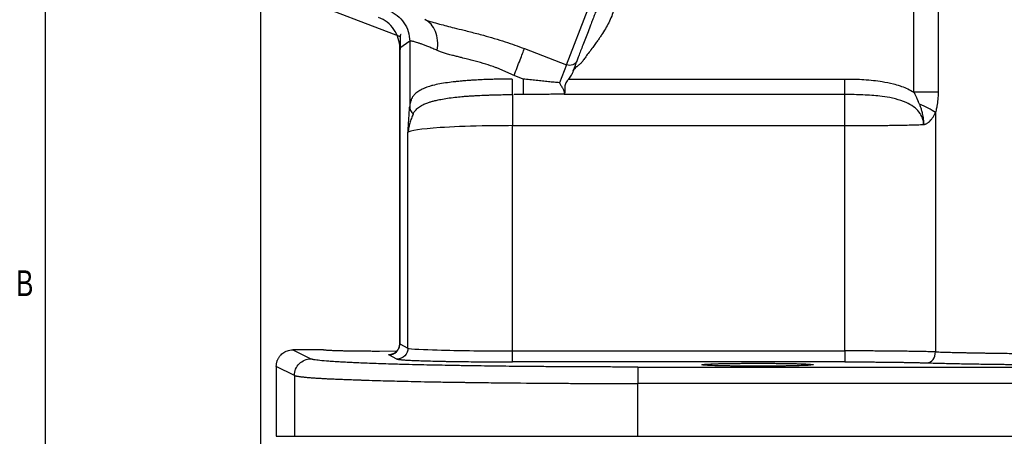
# Model space of a CAD drawing. Header units: inches. Extents: x 0.3 to 34.1, y 0.2 to 21.7.
# Tile 2 of 25: x 0.4 to 5.2, y 4.9 to 6.9. Entities that reach past the tile are written whole.
import ezdxf

# ---------------------------------------------------------------- set-up
doc = ezdxf.new("R2010")
doc.units = ezdxf.units.IN
doc.header["$MEASUREMENT"] = 0
doc.layers.add('SLD-0', color=7, linetype='Continuous', lineweight=25)
doc.styles.add('SLDTEXTSTYLE0', font='TXT', dxfattribs={"width": 0.75})
doc.dimstyles.new('SLDDIMSTYLE0', dxfattribs={"dimtxt": 0.125, "dimasz": 0.13, "dimexe": 0, "dimexo": 0.0625, "dimgap": 0.03125, "dimtad": 0, "dimtih": 1, "dimtoh": 1, "dimlfac": 0.75, "dimrnd": 1e-09, "dimzin": 12, "dimdsep": 46, "dimtxsty": 'SLDTEXTSTYLE0', "dimsah": 1, "dimcen": 0.09, "dimadec": 0, "dimazin": 3, "dimtfac": 1, "dimtofl": 0, "dimtmove": 0, "dimatfit": 3, "dimfxl": 1, "dimfrac": 2, "dimtolj": 1, "dimtzin": 12, "dimarcsym": 0})

# ---------------------------------------------------------------- blocks, each defined once
blk = doc.blocks.new('_D_4')
at = {"layer": 'SLD-0'}
for p, q in [((5.8102, 5.4298), (5.8102, 2.3755)), ((1.6435, 4.8705), (1.6435, 2.3755)), ((3.4905, 2.6805), (3.4524, 2.6805)), ((3.4524, 2.6805), (3.4524, 2.4821)), ((3.9061, 2.6805), (3.9442, 2.6805)), ((3.9442, 2.6805), (3.9442, 2.4821)), ((1.6435, 2.5005), (3.3429, 2.5005)), ((3.4524, 2.4821), (3.4905, 2.4821)), ((3.9442, 2.4821), (3.9061, 2.4821)), ((5.8102, 2.5005), (4.0538, 2.5005))]:
    blk.add_line(p, q, dxfattribs=at)
for points in [[(1.6435, 2.5005), (1.7735, 2.4805), (1.7735, 2.5205)], [(5.8102, 2.5005), (5.6802, 2.5205), (5.6802, 2.4805)]]:
    blk.add_solid(points, dxfattribs=at)
at = {"layer": 'SLD-0', "char_height": 0.125, "attachment_point": 1, "style": 'SLDTEXTSTYLE0'}
for s, insert in [('79.38', (3.4905, 2.6432)), ('3.13', (3.5367, 2.4562))]:
    blk.add_mtext(s, dxfattribs=dict(at, insert=insert))
blk = doc.blocks.new('_D_5')
at = {"layer": 'SLD-0'}
for p, q in [((1.5668, 7.106), (1.5668, 1.8036)), ((5.8102, 5.4298), (5.8102, 1.8036)), ((3.4905, 2.1086), (3.4524, 2.1086)), ((3.4524, 2.1086), (3.4524, 1.9102)), ((3.9061, 2.1086), (3.9442, 2.1086)), ((3.9442, 2.1086), (3.9442, 1.9102)), ((1.5668, 1.9286), (3.3429, 1.9286)), ((3.4524, 1.9102), (3.4905, 1.9102)), ((3.9442, 1.9102), (3.9061, 1.9102)), ((5.8102, 1.9286), (4.0538, 1.9286))]:
    blk.add_line(p, q, dxfattribs=at)
for points in [[(1.5668, 1.9286), (1.6968, 1.9086), (1.6968, 1.9486)], [(5.8102, 1.9286), (5.6802, 1.9486), (5.6802, 1.9086)]]:
    blk.add_solid(points, dxfattribs=at)
at = {"layer": 'SLD-0', "char_height": 0.125, "attachment_point": 1, "style": 'SLDTEXTSTYLE0'}
for s, insert in [('80.84', (3.4905, 2.0713)), ('3.18', (3.5367, 1.8843))]:
    blk.add_mtext(s, dxfattribs=dict(at, insert=insert))

msp = doc.modelspace()

# ---------------------------------------------------------------- linework, layer by layer
at = {"color": 8, "linetype": 'Continuous', "lineweight": 25}
for p, q in [((4.8517, 7.2908), (4.8517, 6.59)), ((4.7342, 6.59), (4.7342, 7.2417)), ((2.2422, 5.3686), (2.2433, 5.3694)), ((2.243, 5.3693), (2.2422, 5.3686))]:
    msp.add_line(p, q, dxfattribs=at)
at = {"color": 7, "linetype": 'Continuous', "lineweight": 25}
for p, q in [((1.7603, 7.0462), (2.2444, 6.8604)), ((3.0502, 6.7231), (3.1546, 6.995)), ((2.2902, 6.837), (2.2422, 6.804)), ((2.2902, 6.837), (2.2902, 6.5215)), ((2.2415, 6.8043), (2.2415, 5.3633)), ((2.2422, 6.804), (2.2422, 5.3686)), ((2.8462, 6.8014), (3.0502, 6.7231)), ((3.0502, 6.7231), (3.0167, 6.6358)), ((2.8401, 6.654), (2.7961, 6.6709)), ((3.0607, 6.654), (4.4001, 6.654)), ((2.8401, 6.5786), (2.7961, 6.5786)), ((4.4001, 6.5786), (3.0385, 6.5786)), ((4.8388, 6.4912), (4.8388, 5.3302)), ((2.7878, 6.4277), (4.4001, 6.4277)), ((2.7878, 5.3349), (2.7878, 6.4277)), ((4.4001, 5.3349), (4.4001, 6.4277)), ((2.2818, 5.3488), (2.2818, 6.3946)), ((2.2422, 5.3686), (2.2818, 5.3488)), ((1.8722, 5.3398), (1.7235, 5.3398)), ((1.7235, 5.3398), (1.8111, 5.296)), ((1.8722, 5.34), (1.8722, 5.3398)), ((2.2281, 5.3332), (2.1435, 5.3327)), ((2.2285, 5.2954), (2.1889, 5.3152)), ((2.7878, 5.3349), (4.4001, 5.3349)), ((1.7312, 5.2161), (1.6435, 5.2599)), ((1.6435, 5.2599), (1.6435, 4.9205)), ((4.4001, 5.2816), (2.7878, 5.2816)), ((3.3956, 5.2567), (8.2247, 5.2567)), ((1.7312, 5.2161), (1.7312, 4.9205)), ((3.3956, 4.9205), (3.3956, 5.1767)), ((8.2247, 5.1767), (3.3956, 5.1767)), ((1.6435, 4.9205), (1.7312, 4.9205)), ((3.3956, 4.9205), (8.2247, 4.9205)), ((3.7055, 4.9205), (3.7055, 4.9204)), ((4.2482, 4.9204), (4.2482, 4.9205))]:
    msp.add_line(p, q, dxfattribs=at)
msp.add_circle((7.4768, 10.5533), 3.9418, dxfattribs=at)
at = {"color": 8, "linetype": 'Continuous', "lineweight": 25}
msp.add_open_spline([(4.8893, 7.364), (4.8902, 7.3632), (4.905, 7.3493), (4.9353, 7.3217), (4.9794, 7.2823), (5.0261, 7.2417), (5.0786, 7.1974), (5.1317, 7.1543), (5.1951, 7.1045), (5.2628, 7.0536), (5.3425, 6.9965), (5.4223, 6.9424), (5.5036, 6.8899), (5.5595, 6.8563), (5.5867, 6.84)], degree=3, knots=[0, 0, 0, 0, 0.004767, 0.081467, 0.156787, 0.227409, 0.307832, 0.402269, 0.466373, 0.583906, 0.68743, 0.790253, 0.898212, 1, 1, 1, 1], dxfattribs=at)
at = {"color": 7, "linetype": 'Continuous', "lineweight": 25}
for points, knots in [([(3.3048, 7.1258), (3.304, 7.1175), (3.3023, 7.1017), (3.2995, 7.0793), (3.2955, 7.0535), (3.2898, 7.0244), (3.281, 6.9911), (3.2697, 6.9588), (3.2556, 6.9276), (3.2391, 6.8972), (3.2268, 6.8779), (3.2204, 6.8679)], [0, 0, 0, 0, 0.091007, 0.173108, 0.246346, 0.376115, 0.497169, 0.622588, 0.749976, 0.870109, 1, 1, 1, 1]), ([(2.1877, 6.9861), (2.2026, 6.9804), (2.2167, 6.9723), (2.2418, 6.9525), (2.2529, 6.9406), (2.2711, 6.9142), (2.2782, 6.8996), (2.2877, 6.869), (2.2901, 6.853), (2.2902, 6.837)], [0, 0, 0, 0, 0.25, 0.25, 0.5, 0.5, 0.75, 0.75, 1, 1, 1, 1]), ([(3.1919, 6.9806), (3.1904, 6.9767), (3.1873, 6.9687), (3.1828, 6.9568), (3.1782, 6.945), (3.1737, 6.9333), (3.1692, 6.9216), (3.1617, 6.9019), (3.1512, 6.8747), (3.1385, 6.8415), (3.1267, 6.8108), (3.118, 6.788), (3.1117, 6.7717), (3.1075, 6.7606), (3.1035, 6.7504), (3.1012, 6.7444), (3.1001, 6.7414)], [0, 0, 0, 0, 0.041063, 0.081971, 0.122801, 0.16363, 0.204537, 0.245599, 0.372719, 0.500011, 0.62713, 0.754423, 0.815884, 0.877125, 0.938409, 1, 1, 1, 1]), ([(2.2422, 6.804), (2.2422, 6.82), (2.2397, 6.836), (2.2302, 6.8666), (2.2231, 6.8812), (2.2049, 6.9076), (2.1938, 6.9195), (2.1687, 6.9394), (2.1546, 6.9474), (2.1397, 6.9532)], [0, 0, 0, 0, 0.25, 0.25, 0.5, 0.5, 0.75, 0.75, 1, 1, 1, 1]), ([(2.3638, 6.942), (2.3857, 6.9345), (2.4094, 6.9275), (2.4573, 6.9146), (2.481, 6.9086), (2.5214, 6.8986), (2.5373, 6.8947), (2.5637, 6.8881), (2.574, 6.8855), (2.6051, 6.8776), (2.6262, 6.8721), (2.6823, 6.8567), (2.7178, 6.8461), (2.7845, 6.8242), (2.8156, 6.8131), (2.8462, 6.8014)], [0, 0, 0, 0, 0.189996, 0.189996, 0.361259, 0.361259, 0.468299, 0.468299, 0.535199, 0.535199, 0.668998, 0.668998, 0.883078, 0.883078, 1.070397, 1.070397, 1.070397, 1.070397]), ([(2.2489, 6.8707), (2.2477, 6.8703), (2.2432, 6.8689), (2.243, 6.8566), (2.2451, 6.833), (2.2443, 6.809), (2.244, 6.7974)], [0, 0, 0, 0, 0.109885, 0.431843, 0.724418, 1, 1, 1, 1]), ([(2.4241, 6.7928), (2.4204, 6.7943), (2.4131, 6.7974), (2.4027, 6.8018), (2.3926, 6.8059), (2.3831, 6.8098), (2.374, 6.8134), (2.3654, 6.8167), (2.3572, 6.8199), (2.3495, 6.8227), (2.3423, 6.8253), (2.3355, 6.8277), (2.3274, 6.8305), (2.3184, 6.8333), (2.3094, 6.8358), (2.302, 6.8374), (2.2963, 6.8382), (2.2922, 6.8381), (2.2908, 6.8374), (2.2902, 6.837)], [0, 0, 0, 0, 0.047761, 0.095129, 0.142112, 0.188719, 0.234958, 0.280838, 0.326367, 0.371556, 0.416413, 0.460947, 0.505169, 0.58832, 0.671106, 0.753597, 0.835862, 0.917973, 1, 1, 1, 1]), ([(3.2204, 6.8679), (3.2173, 6.8633), (3.2107, 6.8535), (3.2, 6.8383), (3.1923, 6.8278), (3.1883, 6.8222)], [0, 0, 0, 0, 0.299431, 0.632733, 1, 1, 1, 1]), ([(2.7961, 6.6709), (2.7914, 6.6733), (2.7818, 6.678), (2.7673, 6.6848), (2.7528, 6.6913), (2.7383, 6.6976), (2.7237, 6.7035), (2.7092, 6.7091), (2.6834, 6.7185), (2.6449, 6.731), (2.6035, 6.7423), (2.5685, 6.7511), (2.5441, 6.757), (2.5216, 6.7626), (2.501, 6.7678), (2.4798, 6.7734), (2.4589, 6.7798), (2.4404, 6.7861), (2.4294, 6.7906), (2.4241, 6.7928)], [0, 0, 0, 0, 0.036763, 0.07338, 0.109862, 0.146224, 0.182477, 0.218635, 0.254711, 0.373765, 0.504509, 0.566739, 0.646013, 0.698987, 0.751947, 0.820923, 0.885244, 0.944928, 1, 1, 1, 1]), ([(2.7961, 6.6709), (2.8063, 6.6973), (2.8164, 6.7238), (2.834, 6.7694), (2.8413, 6.7885), (2.8462, 6.8014)], [0, 0, 0, 0, 0.5, 0.5, 1, 1, 1, 1]), ([(3.1549, 6.7773), (3.15, 6.7707), (3.1412, 6.7587), (3.1327, 6.7466), (3.1289, 6.7411)], [0, 0, 0, 0, 0.55538, 1, 1, 1, 1]), ([(3.1883, 6.8222), (3.1834, 6.8156), (3.1723, 6.8006), (3.1611, 6.7857), (3.1549, 6.7773)], [0, 0, 0, 0, 0.443188, 1, 1, 1, 1]), ([(3.1001, 6.7414), (3.0968, 6.7328), (3.0895, 6.7259), (3.0711, 6.7191), (3.06, 6.7193), (3.0502, 6.7231)], [0, 0, 0, 0, 0.5, 0.5, 1, 1, 1, 1]), ([(3.1215, 6.7322), (3.12, 6.7308), (3.1168, 6.7277), (3.1111, 6.723), (3.1058, 6.7189), (3.1013, 6.7152), (3.0968, 6.7113), (3.0915, 6.706), (3.0861, 6.699), (3.0836, 6.6939), (3.0824, 6.6915)], [0, 0, 0, 0, 0.105327, 0.232944, 0.389036, 0.462123, 0.537175, 0.703671, 0.856888, 1, 1, 1, 1]), ([(3.1289, 6.7411), (3.1278, 6.7396), (3.1255, 6.7365), (3.1228, 6.7336), (3.1215, 6.7322)], [0, 0, 0, 0, 0.485387, 1, 1, 1, 1]), ([(3.0824, 6.6915), (3.0817, 6.6898), (3.0803, 6.6865), (3.0773, 6.6799), (3.073, 6.6721), (3.0672, 6.6629), (3.0629, 6.657), (3.0607, 6.654)], [0, 0, 0, 0, 0.124352, 0.249483, 0.499627, 0.740741, 1, 1, 1, 1]), ([(2.7862, 6.654), (2.7809, 6.654), (2.7704, 6.6539), (2.7546, 6.6537), (2.739, 6.6535), (2.7235, 6.6532), (2.7081, 6.6528), (2.6929, 6.6524), (2.678, 6.652), (2.6634, 6.6515), (2.649, 6.6509), (2.6351, 6.6503), (2.6215, 6.6496), (2.6083, 6.6489), (2.5923, 6.6479), (2.5733, 6.6466), (2.553, 6.6451), (2.5365, 6.6435), (2.5243, 6.6423), (2.5163, 6.6415), (2.4995, 6.6397), (2.4722, 6.6362), (2.4357, 6.6304), (2.4067, 6.6242), (2.3865, 6.6187), (2.3751, 6.615), (2.3676, 6.6119), (2.3599, 6.6087), (2.3469, 6.6026), (2.3288, 6.5923), (2.3151, 6.5812), (2.3077, 6.5722), (2.3044, 6.5673), (2.3017, 6.5623), (2.2989, 6.5568), (2.2961, 6.55), (2.2934, 6.5414), (2.2913, 6.5316), (2.2905, 6.5248), (2.2902, 6.5215)], [0, 0, 0, 0, 0.0203, 0.040571, 0.060779, 0.080892, 0.100876, 0.120694, 0.140309, 0.159685, 0.178782, 0.197563, 0.215989, 0.234023, 0.251625, 0.282562, 0.314808, 0.340169, 0.358836, 0.371288, 0.377795, 0.438591, 0.503555, 0.566504, 0.601377, 0.629634, 0.645757, 0.661056, 0.692416, 0.754782, 0.825575, 0.84213, 0.860935, 0.881111, 0.896036, 0.917562, 0.948351, 0.974482, 1, 1, 1, 1]), ([(2.7862, 6.654), (2.7863, 6.6376), (2.7867, 6.6048), (2.7874, 6.584), (2.7878, 6.5786)], [-0.9999984, -0.9999984, -0.9999984, -0.9999984, -0.4999984, 0, 0, 0, 0]), ([(3.0167, 6.6358), (3.0079, 6.6366), (2.9899, 6.6382), (2.9622, 6.6409), (2.9334, 6.6438), (2.9034, 6.6469), (2.8721, 6.6503), (2.8509, 6.6528), (2.8401, 6.654)], [0, 0, 0, 0, 0.149701, 0.306179, 0.469441, 0.639495, 0.816346, 1, 1, 1, 1]), ([(2.8401, 6.654), (2.8401, 6.6376), (2.8401, 6.6212), (2.8401, 6.5944), (2.8401, 6.5841), (2.8401, 6.5786)], [0, 0, 0, 0, 0.5, 0.5, 1, 1, 1, 1]), ([(3.0167, 6.6358), (3.0173, 6.6345), (3.019, 6.6314), (3.0219, 6.6258), (3.0259, 6.6186), (3.03, 6.6112), (3.0337, 6.6039), (3.0368, 6.5975), (3.0389, 6.5916), (3.0401, 6.5866), (3.0395, 6.5842), (3.0393, 6.583)], [0, 0, 0, 0, 0.055763, 0.139114, 0.251612, 0.392352, 0.502622, 0.632885, 0.752017, 0.878538, 1, 1, 1, 1]), ([(3.0607, 6.654), (3.0593, 6.6522), (3.057, 6.6493), (3.0525, 6.6433), (3.0475, 6.6359), (3.043, 6.626), (3.0416, 6.6175), (3.0415, 6.6106), (3.0417, 6.6058), (3.042, 6.6014), (3.0423, 6.5962), (3.0424, 6.5901), (3.0413, 6.5863), (3.0408, 6.5844)], [0, 0, 0, 0, 0.075658, 0.125624, 0.250991, 0.375931, 0.500623, 0.561186, 0.64332, 0.696832, 0.750368, 0.881341, 1, 1, 1, 1]), ([(4.4001, 6.654), (4.4318, 6.654), (4.4636, 6.6532), (4.5239, 6.6492), (4.5523, 6.6463), (4.5983, 6.6389), (4.616, 6.6353), (4.6443, 6.628), (4.6551, 6.6249), (4.6869, 6.6141), (4.7075, 6.6053), (4.7295, 6.5928), (4.7318, 6.5914), (4.7342, 6.59)], [-0.6893704, -0.6893704, -0.6893704, -0.6893704, -0.5105501, -0.5105501, -0.3061839, -0.3061839, -0.1784551, -0.1784551, -0.1145907, -0.1145907, -0.0124076, -0.0124076, 0, 0, 0, 0]), ([(4.4001, 6.5786), (4.4001, 6.5841), (4.4001, 6.6048), (4.4001, 6.6376), (4.4001, 6.654)], [-1, -1, -1, -1, -0.5000016, -0.0000016, -0.0000016, -0.0000016, -0.0000016]), ([(4.8517, 6.59), (4.8368, 6.59), (4.8185, 6.59), (4.7782, 6.59), (4.7562, 6.59), (4.7342, 6.59)], [0, 0, 0, 0, 0.5, 0.5, 1, 1, 1, 1]), ([(4.761, 6.5321), (4.7593, 6.5364), (4.7553, 6.5467), (4.7489, 6.5614), (4.7417, 6.5764), (4.7367, 6.5854), (4.7342, 6.59)], [0, 0, 0, 0, 0.220057, 0.520526, 0.755609, 1, 1, 1, 1]), ([(4.8517, 6.59), (4.8517, 6.5779), (4.8512, 6.5659), (4.8492, 6.5432), (4.8477, 6.5325), (4.8447, 6.5155), (4.8433, 6.5091), (4.8409, 6.4989), (4.8399, 6.495), (4.8388, 6.4912)], [0, 0, 0, 0, 0.0686866, 0.0686866, 0.1306012, 0.1306012, 0.1692979, 0.1692979, 0.1934833, 0.1934833, 0.1934833, 0.1934833]), ([(2.3067, 6.4834), (2.3075, 6.485), (2.3093, 6.4887), (2.3128, 6.4946), (2.3179, 6.5016), (2.3246, 6.5088), (2.3331, 6.5161), (2.3455, 6.5247), (2.3619, 6.5331), (2.3801, 6.5402), (2.3965, 6.5452), (2.409, 6.5483), (2.4201, 6.5508), (2.4295, 6.5529), (2.447, 6.5565), (2.4735, 6.5612), (2.5076, 6.5657), (2.5373, 6.5686), (2.5613, 6.5705), (2.5791, 6.5716), (2.599, 6.5727), (2.6255, 6.5743), (2.6553, 6.5757), (2.683, 6.5767), (2.7049, 6.5774), (2.7282, 6.5779), (2.7565, 6.5784), (2.7769, 6.5785), (2.7878, 6.5786)], [0, 0, 0, 0, 0.01756, 0.040257, 0.069249, 0.105454, 0.140234, 0.180085, 0.24761, 0.297603, 0.334576, 0.373781, 0.388702, 0.409358, 0.43688, 0.499846, 0.567729, 0.625495, 0.655367, 0.688206, 0.713153, 0.75078, 0.813216, 0.849785, 0.875563, 0.911069, 0.952594, 1, 1, 1, 1]), ([(2.7878, 6.5784), (2.7878, 6.57), (2.7878, 6.5336), (2.7878, 6.4682), (2.7878, 6.4277)], [0, 0, 0, 0, 0.3105074, 0.8105074, 0.8105074, 0.8105074, 0.8105074]), ([(3.0386, 6.5812), (3.0281, 6.5809), (3.0069, 6.5804), (2.9748, 6.5798), (2.942, 6.5793), (2.9086, 6.5789), (2.8746, 6.5786), (2.8517, 6.5786), (2.8401, 6.5786)], [0, 0, 0, 0, 0.158835, 0.320752, 0.48579, 0.653987, 0.825379, 1, 1, 1, 1]), ([(3.0385, 6.5786), (3.0385, 6.5791), (3.0384, 6.58), (3.0385, 6.5808), (3.0386, 6.5812)], [0, 0, 0, 0, 0.552339, 1, 1, 1, 1]), ([(4.7814, 6.4331), (4.7815, 6.454), (4.7739, 6.4748), (4.7447, 6.5124), (4.7221, 6.5281), (4.6799, 6.5472), (4.6625, 6.553), (4.6351, 6.56), (4.6257, 6.562), (4.6009, 6.5667), (4.5851, 6.569), (4.5435, 6.5738), (4.5172, 6.5756), (4.4607, 6.5781), (4.4303, 6.5786), (4.4001, 6.5786)], [-1.021831, -1.021831, -1.021831, -1.021831, -0.840456, -0.840456, -0.676963, -0.676963, -0.57478, -0.57478, -0.510915, -0.510915, -0.383187, -0.383187, -0.17882, -0.17882, 0, 0, 0, 0]), ([(4.4001, 6.4277), (4.4001, 6.4682), (4.4001, 6.5337), (4.4001, 6.57), (4.4001, 6.5785)], [0.189253, 0.189253, 0.189253, 0.189253, 0.689253, 1, 1, 1, 1]), ([(2.2818, 6.3946), (2.2823, 6.4023), (2.2827, 6.4099), (2.2838, 6.4262), (2.2843, 6.4349), (2.2852, 6.4489), (2.2856, 6.4543), (2.2861, 6.4622), (2.2863, 6.4649), (2.2867, 6.4718), (2.287, 6.476), (2.2877, 6.4869), (2.2882, 6.4935), (2.2891, 6.5073), (2.2897, 6.5145), (2.2902, 6.5215)], [0, 0, 0, 0, 0.0691049, 0.0691049, 0.1313966, 0.1313966, 0.170329, 0.170329, 0.1946617, 0.1946617, 0.2433271, 0.2433271, 0.3211918, 0.3211918, 0.3893234, 0.3893234, 0.3893234, 0.3893234]), ([(2.2902, 6.5215), (2.2904, 6.5147), (2.2936, 6.5011), (2.3016, 6.4889), (2.3067, 6.4834)], [-1, -1, -1, -1, -0.5, 0, 0, 0, 0]), ([(4.761, 6.532), (4.7627, 6.5274), (4.7645, 6.5225), (4.768, 6.5122), (4.7697, 6.5068), (4.7722, 6.4978), (4.773, 6.4947), (4.7746, 6.488), (4.7755, 6.4844), (4.7771, 6.4765), (4.7779, 6.4722), (4.7791, 6.464), (4.7795, 6.461), (4.7801, 6.4553), (4.7803, 6.4533), (4.7807, 6.4493), (4.7808, 6.4479), (4.781, 6.4451), (4.781, 6.444), (4.7811, 6.4421), (4.7811, 6.4415), (4.7813, 6.4387), (4.7814, 6.4365), (4.7814, 6.4331)], [0, 0, 0, 0, 0.25, 0.25, 0.5, 0.5, 0.625, 0.625, 0.75, 0.75, 0.875, 0.875, 0.9375, 0.9375, 0.96875, 0.96875, 0.984375, 0.984375, 0.992188, 0.992188, 0.996094, 0.996094, 1, 1, 1, 1]), ([(4.7814, 6.4331), (4.7821, 6.4332), (4.7837, 6.4333), (4.7861, 6.4339), (4.7889, 6.4349), (4.7924, 6.4364), (4.7965, 6.4385), (4.8024, 6.4423), (4.8093, 6.4479), (4.8173, 6.456), (4.8251, 6.4661), (4.8325, 6.4779), (4.8367, 6.4867), (4.8388, 6.4912)], [0, 0, 0, 0, 0.028231, 0.060806, 0.097948, 0.139808, 0.205075, 0.273906, 0.398158, 0.528494, 0.682351, 0.838971, 1, 1, 1, 1]), ([(2.3069, 6.4835), (2.3054, 6.4802), (2.3025, 6.4735), (2.2983, 6.4629), (2.2943, 6.4518), (2.2899, 6.4375), (2.285, 6.4184), (2.283, 6.4031), (2.2818, 6.3946)], [0, 0, 0, 0, 0.115251, 0.236217, 0.362899, 0.495326, 0.718311, 1, 1, 1, 1]), ([(2.7878, 6.4277), (2.7381, 6.4277), (2.6885, 6.4272), (2.5651, 6.4247), (2.4946, 6.4218), (2.3456, 6.412), (2.2888, 6.4035), (2.2818, 6.3947), (2.2818, 6.3947), (2.2818, 6.3946)], [0, 0, 0, 0, 0.293785, 0.293785, 0.763841, 0.763841, 1.51593, 1.51593, 1.518437, 1.518437, 1.518437, 1.518437]), ([(4.4001, 6.4277), (4.4061, 6.4277), (4.4182, 6.4278), (4.4363, 6.4278), (4.4545, 6.4278), (4.4727, 6.4279), (4.4909, 6.428), (4.5091, 6.4281), (4.5272, 6.4283), (4.5453, 6.4285), (4.5633, 6.4286), (4.5813, 6.4288), (4.5991, 6.4291), (4.6168, 6.4293), (4.6343, 6.4296), (4.6516, 6.4299), (4.6688, 6.4302), (4.6857, 6.4306), (4.7024, 6.4309), (4.7188, 6.4313), (4.735, 6.4317), (4.7508, 6.4322), (4.7663, 6.4326), (4.7763, 6.433), (4.7814, 6.4331)], [0, 0, 0, 0, 0.043545, 0.087271, 0.131179, 0.175268, 0.21954, 0.263992, 0.308627, 0.353443, 0.398442, 0.443622, 0.488985, 0.534529, 0.580256, 0.626164, 0.672255, 0.718529, 0.764984, 0.811622, 0.858443, 0.905446, 0.952632, 1, 1, 1, 1]), ([(2.1889, 5.3152), (2.2029, 5.3153), (2.2167, 5.321), (2.2364, 5.3407), (2.2422, 5.3546), (2.2422, 5.3686)], [0, 0, 0, 0, 0.5, 0.5, 1, 1, 1, 1]), ([(2.2415, 5.3693), (2.241, 5.3637), (2.2398, 5.3521), (2.2328, 5.3394), (2.2256, 5.3311), (2.2191, 5.3259), (2.2127, 5.3221), (2.2072, 5.3199), (2.2038, 5.3191), (2.204, 5.3191), (2.2041, 5.3191)], [0, 0, 0, 0, 0.144736, 0.299508, 0.3851, 0.478653, 0.584795, 0.711713, 0.872068, 1, 1, 1, 1]), ([(2.2818, 5.3488), (2.2818, 5.3348), (2.276, 5.321), (2.2563, 5.3012), (2.2425, 5.2955), (2.2285, 5.2954)], [0, 0, 0, 0, 0.5, 0.5, 1, 1, 1, 1]), ([(2.2818, 5.3488), (2.2857, 5.3465), (2.3064, 5.3443), (2.392, 5.34), (2.456, 5.3382), (2.5795, 5.3361), (2.6315, 5.3355), (2.719, 5.335), (2.7534, 5.3349), (2.7878, 5.3349)], [0.038781, 0.038781, 0.038781, 0.038781, 0.20353, 0.20353, 0.529177, 0.529177, 1.050214, 1.050214, 1.628238, 1.628238, 1.628238, 1.628238]), ([(1.6435, 5.2599), (1.6436, 5.262), (1.6437, 5.2662), (1.6444, 5.2725), (1.6457, 5.2787), (1.6474, 5.2848), (1.6496, 5.2907), (1.6522, 5.2964), (1.6553, 5.3018), (1.6588, 5.307), (1.6626, 5.3119), (1.6681, 5.3177), (1.6755, 5.3242), (1.6857, 5.3307), (1.6972, 5.3357), (1.71, 5.3392), (1.7189, 5.3396), (1.7235, 5.3398)], [0, 0, 0, 0, 0.050427, 0.100758, 0.150993, 0.201132, 0.251178, 0.301131, 0.350991, 0.400761, 0.450441, 0.500032, 0.590827, 0.686217, 0.786208, 0.890801, 1, 1, 1, 1]), ([(2.1435, 5.3327), (2.1395, 5.3327), (2.1316, 5.3327), (2.1197, 5.3327), (2.1077, 5.3328), (2.0957, 5.3328), (2.0837, 5.3329), (2.0718, 5.333), (2.0599, 5.3331), (2.0482, 5.3332), (2.0365, 5.3333), (2.0251, 5.3334), (2.0138, 5.3336), (2.0027, 5.3338), (1.9918, 5.3339), (1.9813, 5.3341), (1.971, 5.3343), (1.9611, 5.3346), (1.9514, 5.3348), (1.9418, 5.3351), (1.9322, 5.3354), (1.9225, 5.3357), (1.913, 5.3361), (1.9038, 5.3365), (1.8953, 5.337), (1.8877, 5.3375), (1.8812, 5.338), (1.8762, 5.3386), (1.8728, 5.3392), (1.8724, 5.3396), (1.8722, 5.3398)], [0, 0, 0, 0, 0.027886, 0.055962, 0.084228, 0.112685, 0.141333, 0.170171, 0.1992, 0.22842, 0.25783, 0.287431, 0.317223, 0.347205, 0.377379, 0.407743, 0.438298, 0.469044, 0.499982, 0.532236, 0.567131, 0.604666, 0.644843, 0.687659, 0.733117, 0.781214, 0.831951, 0.885328, 0.941344, 1, 1, 1, 1]), ([(2.1889, 5.3152), (2.1876, 5.3165), (2.1859, 5.318), (2.2062, 5.3195), (2.2099, 5.3197)], [0, 0, 0, 0, 0.819202, 1, 1, 1, 1]), ([(2.7878, 5.2816), (2.7878, 5.2819), (2.7878, 5.2878), (2.7878, 5.3075), (2.7878, 5.3211), (2.7878, 5.3349)], [0, 0, 0, 0, 0.5, 0.5, 1, 1, 1, 1]), ([(4.8388, 5.3302), (4.8348, 5.3303), (4.8267, 5.3305), (4.814, 5.3308), (4.8011, 5.3311), (4.7878, 5.3314), (4.7742, 5.3317), (4.7604, 5.3319), (4.7463, 5.3322), (4.7319, 5.3324), (4.7173, 5.3326), (4.7024, 5.3329), (4.6874, 5.3331), (4.6722, 5.3333), (4.6568, 5.3334), (4.6412, 5.3336), (4.6255, 5.3338), (4.6097, 5.3339), (4.5938, 5.3341), (4.5778, 5.3342), (4.5618, 5.3343), (4.5456, 5.3344), (4.5295, 5.3345), (4.5132, 5.3346), (4.497, 5.3347), (4.4808, 5.3347), (4.4646, 5.3348), (4.4484, 5.3348), (4.4322, 5.3348), (4.4161, 5.3349), (4.4054, 5.3349), (4.4001, 5.3349)], [0, 0, 0, 0, 0.036609, 0.0730661, 0.1093711, 0.1455242, 0.1815254, 0.2173746, 0.2530719, 0.2886173, 0.3240108, 0.3592523, 0.3943421, 0.4292799, 0.4640659, 0.4987, 0.5331823, 0.5675128, 0.6016915, 0.6357184, 0.6695935, 0.7033169, 0.7368885, 0.7703084, 0.8035765, 0.8366929, 0.8696577, 0.9024707, 0.9351321, 0.9676419, 1, 1, 1, 1]), ([(4.4001, 5.3349), (4.4001, 5.3211), (4.4001, 5.3075), (4.4001, 5.2878), (4.4001, 5.2819), (4.4001, 5.2816)], [0, 0, 0, 0, 0.5, 0.5, 1, 1, 1, 1]), ([(4.7989, 5.2769), (4.8092, 5.2771), (4.8298, 5.2889), (4.8386, 5.3164), (4.8388, 5.3302)], [-1, -1, -1, -1, -0.5003578, -0.0003578, -0.0003578, -0.0003578, -0.0003578]), ([(4.8388, 5.3302), (4.844, 5.33), (4.8544, 5.3297), (4.8704, 5.3292), (4.8867, 5.3288), (4.9033, 5.3283), (4.9202, 5.3279), (4.9373, 5.3275), (4.9546, 5.3271), (4.9722, 5.3267), (4.99, 5.3263), (5.008, 5.326), (5.0262, 5.3256), (5.0445, 5.3253), (5.063, 5.325), (5.0817, 5.3247), (5.1004, 5.3244), (5.1193, 5.3241), (5.1383, 5.3238), (5.1574, 5.3236), (5.1832, 5.3232), (5.216, 5.3229), (5.256, 5.3224), (5.2964, 5.3221), (5.3373, 5.3218), (5.3785, 5.3215), (5.4199, 5.3213), (5.4615, 5.3211), (5.5032, 5.321), (5.545, 5.3209), (5.5728, 5.3209), (5.5867, 5.3209)], [0, 0, 0, 0, 0.02762, 0.055095, 0.082425, 0.109611, 0.136652, 0.163548, 0.1903, 0.216907, 0.24337, 0.269688, 0.295861, 0.32189, 0.347774, 0.373513, 0.399108, 0.424558, 0.449864, 0.475025, 0.500042, 0.55072, 0.601246, 0.651621, 0.701843, 0.751915, 0.801835, 0.851603, 0.90122, 0.950686, 1, 1, 1, 1]), ([(1.7313, 5.2161), (1.7313, 5.237), (1.7486, 5.2787), (1.7902, 5.296), (1.8111, 5.296)], [-0.9998931, -0.9998931, -0.9998931, -0.9998931, -0.499893, 0.0000001, 0.0000001, 0.0000001, 0.0000001]), ([(3.3956, 5.2567), (3.3813, 5.2567), (3.3562, 5.2567), (3.306, 5.2567), (3.2452, 5.2568), (3.1704, 5.2571), (3.1085, 5.2573), (3.063, 5.2576), (3.0385, 5.2577), (3.0145, 5.2579), (2.9866, 5.2581), (2.9383, 5.2584), (2.878, 5.2589), (2.7839, 5.2598), (2.6919, 5.2609), (2.6037, 5.2622), (2.5548, 5.263), (2.5236, 5.2635), (2.5028, 5.2639), (2.4672, 5.2645), (2.4169, 5.2655), (2.3588, 5.2667), (2.2998, 5.2681), (2.2467, 5.2695), (2.1792, 5.2714), (2.1195, 5.2734), (2.063, 5.2756), (2.0344, 5.2769), (2.0156, 5.2777), (2.0032, 5.2783), (1.9881, 5.279), (1.971, 5.2799), (1.9511, 5.281), (1.9256, 5.2825), (1.8899, 5.285), (1.8606, 5.2876), (1.8386, 5.2901), (1.8272, 5.2919), (1.8194, 5.2934), (1.8142, 5.2947), (1.8122, 5.2956), (1.8111, 5.296)], [0, 0, 0, 0, 0.0178579, 0.031251, 0.0625005, 0.0937498, 0.125, 0.1406255, 0.1516393, 0.1562517, 0.1712633, 0.1875054, 0.2187561, 0.2500074, 0.3124938, 0.3444114, 0.3750129, 0.3837317, 0.3906386, 0.4062643, 0.4375158, 0.4687671, 0.5000184, 0.5364847, 0.5625208, 0.6250058, 0.6561361, 0.6875076, 0.693059, 0.7031337, 0.7187589, 0.7333785, 0.7500113, 0.7764598, 0.8125133, 0.8750032, 0.9043035, 0.9374998, 0.9580914, 0.9789364, 1, 1, 1, 1]), ([(2.2285, 5.2954), (2.2288, 5.2953), (2.2295, 5.295), (2.231, 5.2946), (2.233, 5.2942), (2.2356, 5.2938), (2.2387, 5.2933), (2.2436, 5.2927), (2.2495, 5.2922), (2.2601, 5.2913), (2.272, 5.2905), (2.2873, 5.2896), (2.3044, 5.2888), (2.3279, 5.2878), (2.3619, 5.2867), (2.3941, 5.2858), (2.4233, 5.2851), (2.4449, 5.2847), (2.4606, 5.2844), (2.472, 5.2841), (2.4797, 5.284), (2.5016, 5.2836), (2.5374, 5.2831), (2.587, 5.2825), (2.6293, 5.2821), (2.6633, 5.2819), (2.6867, 5.2818), (2.7118, 5.2817), (2.7364, 5.2816), (2.763, 5.2816), (2.7793, 5.2816), (2.7878, 5.2816)], [0, 0, 0, 0, 0.018025, 0.036713, 0.056019, 0.075894, 0.096275, 0.117093, 0.156611, 0.178191, 0.240717, 0.272457, 0.304465, 0.369127, 0.427486, 0.500042, 0.534913, 0.565679, 0.598396, 0.603459, 0.614713, 0.630994, 0.695646, 0.759361, 0.82187, 0.852605, 0.882951, 0.906095, 0.942381, 0.970255, 1, 1, 1, 1]), ([(3.9768, 5.2607), (3.9729, 5.2607), (3.9649, 5.2607), (3.953, 5.2607), (3.941, 5.2608), (3.929, 5.2608), (3.917, 5.2609), (3.9051, 5.261), (3.8933, 5.2611), (3.8815, 5.2612), (3.8699, 5.2613), (3.8584, 5.2614), (3.8471, 5.2616), (3.836, 5.2617), (3.8252, 5.2619), (3.8146, 5.2621), (3.8044, 5.2623), (3.7944, 5.2625), (3.7666, 5.2632), (3.722, 5.2649), (3.6989, 5.2675), (3.7139, 5.2699), (3.745, 5.2716), (3.7771, 5.2727), (3.803, 5.2733), (3.8226, 5.2737), (3.8432, 5.274), (3.8646, 5.2743), (3.8866, 5.2745), (3.909, 5.2747), (3.9316, 5.2748), (3.9542, 5.2749), (3.9693, 5.2749), (3.9768, 5.2749)], [0, 0, 0, 0, 0.013977, 0.028049, 0.042217, 0.056481, 0.07084, 0.085294, 0.099844, 0.11449, 0.129231, 0.144067, 0.159, 0.174028, 0.189151, 0.204371, 0.219686, 0.235097, 0.250603, 0.355438, 0.499554, 0.600471, 0.683793, 0.749454, 0.778654, 0.807513, 0.836032, 0.86421, 0.892048, 0.919546, 0.946704, 0.973522, 1, 1, 1, 1]), ([(3.9768, 5.2749), (3.9808, 5.2749), (3.9888, 5.2749), (4.0007, 5.2749), (4.0127, 5.2749), (4.0247, 5.2748), (4.0367, 5.2747), (4.0486, 5.2747), (4.0604, 5.2746), (4.0722, 5.2745), (4.0838, 5.2743), (4.0953, 5.2742), (4.1066, 5.274), (4.1177, 5.2739), (4.1285, 5.2737), (4.1391, 5.2735), (4.1493, 5.2733), (4.1593, 5.2731), (4.1871, 5.2724), (4.2316, 5.2707), (4.2548, 5.2681), (4.2398, 5.2657), (4.2087, 5.264), (4.1766, 5.263), (4.1507, 5.2623), (4.1311, 5.262), (4.1105, 5.2616), (4.0891, 5.2613), (4.0671, 5.2611), (4.0447, 5.2609), (4.0221, 5.2608), (3.9995, 5.2607), (3.9844, 5.2607), (3.9768, 5.2607)], [0, 0, 0, 0, 0.013983, 0.02806, 0.042232, 0.056499, 0.070861, 0.085317, 0.099869, 0.114515, 0.129256, 0.144092, 0.159023, 0.174049, 0.18917, 0.204386, 0.219697, 0.235102, 0.250603, 0.355438, 0.499554, 0.600471, 0.683793, 0.749454, 0.778644, 0.807495, 0.836009, 0.864185, 0.892023, 0.919523, 0.946686, 0.973512, 1, 1, 1, 1]), ([(4.4001, 5.2816), (4.4048, 5.2816), (4.4143, 5.2815), (4.4283, 5.2815), (4.4419, 5.2815), (4.4609, 5.2815), (4.4838, 5.2814), (4.5106, 5.2813), (4.5374, 5.2811), (4.5646, 5.2809), (4.5925, 5.2806), (4.6188, 5.2803), (4.6403, 5.2801), (4.6571, 5.2798), (4.6736, 5.2796), (4.6937, 5.2793), (4.717, 5.2788), (4.7355, 5.2784), (4.7498, 5.2781), (4.7637, 5.2778), (4.7768, 5.2775), (4.7896, 5.2771), (4.7957, 5.2769), (4.7989, 5.2769)], [0, 0, 0, 0, 0.031751, 0.062839, 0.093146, 0.122555, 0.190012, 0.24717, 0.303579, 0.37321, 0.436546, 0.499974, 0.563402, 0.595091, 0.626746, 0.689905, 0.752795, 0.81533, 0.84644, 0.877432, 0.93901, 0.968429, 1, 1, 1, 1]), ([(4.7989, 5.2769), (4.8235, 5.2761), (4.8489, 5.2755), (4.8986, 5.2743), (4.9227, 5.2737), (4.9711, 5.2728), (4.9953, 5.2723), (5.0454, 5.2715), (5.0713, 5.2711), (5.1141, 5.2705), (5.1305, 5.2703), (5.1588, 5.27), (5.1688, 5.2698), (5.1892, 5.2696), (5.1996, 5.2695), (5.2314, 5.2692), (5.2533, 5.269), (5.2976, 5.2686), (5.3423, 5.2683), (5.3864, 5.2681), (5.4296, 5.2679), (5.4506, 5.2678), (5.5115, 5.2676), (5.5496, 5.2676), (5.5867, 5.2676)], [0, 0, 0, 0, 0.125, 0.125, 0.25, 0.25, 0.375, 0.375, 0.5, 0.5, 0.5625, 0.5625, 0.59375, 0.59375, 0.625, 0.625, 0.6875, 0.6875, 0.75, 0.8125, 0.8125, 0.875, 0.875, 1, 1, 1, 1]), ([(1.7313, 5.2161), (1.7318, 5.2158), (1.733, 5.2153), (1.7354, 5.2146), (1.7383, 5.2138), (1.7417, 5.2131), (1.7455, 5.2123), (1.7499, 5.2116), (1.7547, 5.2109), (1.76, 5.2101), (1.7657, 5.2094), (1.7718, 5.2087), (1.7783, 5.208), (1.7853, 5.2073), (1.7926, 5.2066), (1.8003, 5.2059), (1.8084, 5.2053), (1.8169, 5.2046), (1.8256, 5.204), (1.8348, 5.2034), (1.8442, 5.2027), (1.8539, 5.2021), (1.8639, 5.2016), (1.8743, 5.201), (1.8848, 5.2004), (1.8957, 5.1999), (1.9068, 5.1994), (1.9181, 5.1988), (1.9296, 5.1984), (1.9415, 5.1979), (1.9533, 5.1974), (1.9651, 5.197), (1.9832, 5.1963), (2.0076, 5.1954), (2.0344, 5.1944), (2.0632, 5.1934), (2.1161, 5.1916), (2.1982, 5.1893), (2.295, 5.1869), (2.3817, 5.1852), (2.4408, 5.1841), (2.4845, 5.1834), (2.507, 5.1831), (2.5287, 5.1828), (2.5501, 5.1825), (2.571, 5.1822), (2.6154, 5.1815), (2.7273, 5.1802), (2.8457, 5.1789), (2.946, 5.1782), (2.9787, 5.178), (3.0137, 5.1778), (3.0506, 5.1776), (3.0891, 5.1774), (3.1291, 5.1772), (3.1704, 5.1771), (3.2129, 5.177), (3.2566, 5.1768), (3.3015, 5.1768), (3.348, 5.1767), (3.3795, 5.1767), (3.3956, 5.1767)], [0, 0, 0, 0, 0.011995, 0.023965, 0.035904, 0.047806, 0.059663, 0.071469, 0.083216, 0.094898, 0.106507, 0.118035, 0.129475, 0.140821, 0.152063, 0.163195, 0.174209, 0.185098, 0.195854, 0.206469, 0.216936, 0.227248, 0.237398, 0.247378, 0.257181, 0.266801, 0.276231, 0.285466, 0.294498, 0.303332, 0.312058, 0.320701, 0.32926, 0.351027, 0.372216, 0.384365, 0.40852, 0.475533, 0.534685, 0.570367, 0.610066, 0.62059, 0.630638, 0.640449, 0.650036, 0.659404, 0.668556, 0.709451, 0.807557, 0.820055, 0.8335, 0.847721, 0.862591, 0.8781, 0.894152, 0.910659, 0.927569, 0.944876, 0.962628, 0.980939, 1, 1, 1, 1]), ([(1.7312, 4.9205), (1.7318, 4.9205), (1.7329, 4.9205), (1.7352, 4.9205), (1.7379, 4.9205), (1.7411, 4.9205), (1.7448, 4.9205), (1.7491, 4.9205), (1.7538, 4.9205), (1.759, 4.9205), (1.7647, 4.9205), (1.7708, 4.9205), (1.7875, 4.9205), (1.8203, 4.9205), (1.8798, 4.9205), (1.9528, 4.9205), (2.0388, 4.9205), (2.137, 4.9205), (2.2466, 4.9205), (2.3665, 4.9205), (2.4957, 4.9205), (2.6329, 4.9205), (2.7771, 4.9205), (2.9268, 4.9205), (3.0465, 4.9205), (3.1331, 4.9205), (3.1853, 4.9205), (3.2377, 4.9205), (3.2902, 4.9205), (3.3428, 4.9205), (3.378, 4.9205), (3.3956, 4.9205)], [0, 0, 0, 0, 0.011391, 0.022767, 0.034132, 0.045488, 0.05684, 0.068189, 0.079541, 0.090898, 0.102264, 0.113641, 0.125034, 0.187523, 0.250024, 0.312512, 0.375013, 0.437502, 0.500002, 0.562491, 0.624991, 0.68748, 0.74998, 0.812469, 0.874969, 0.895841, 0.916671, 0.937482, 0.958293, 0.979125, 1, 1, 1, 1])]:
    msp.add_open_spline(points, degree=3, knots=knots, dxfattribs=at)
for points in [[(2.4241, 6.7928), (2.429, 6.8258), (2.4225, 6.8918), (2.386, 6.9321), (2.3638, 6.942)], [(3.1001, 6.7414), (3.0955, 6.7295), (3.089, 6.7126), (3.0811, 6.692)], [(4.8388, 6.4912), (4.8289, 6.4985), (4.8053, 6.513), (4.7762, 6.5261), (4.761, 6.532)], [(3.3956, 5.2567), (3.3956, 5.2561), (3.3956, 5.2383), (3.3956, 5.1973), (3.3956, 5.1767)]]:
    msp.add_open_spline(points, degree=3, dxfattribs=at)
at = {"layer": 'SLD-0'}
msp.add_line((0.5229, 21.4106), (0.5229, 0.4106), dxfattribs=at)

# ---------------------------------------------------------------- texts
at = {"color": 7, "linetype": 'Continuous', "lineweight": 0, "insert": (0.3826, 5.7259), "char_height": 0.125, "attachment_point": 1, "style": 'SLDTEXTSTYLE0'}
msp.add_mtext('B', dxfattribs=at)

# ---------------------------------------------------------------- dimensions: what is measured, and where the dimension line sits
at = {"layer": 'SLD-0'}
for base, p1, picture, middle in [((5.8102, 1.9286), (1.5668, 7.156), '_D_5', (3.6983, 1.9286)), ((5.8102, 2.5005), (1.6435, 4.9205), '_D_4', (3.6983, 2.5005))]:
    dim = msp.add_linear_dim(base=base, p1=p1, p2=(5.8102, 5.4798), dimstyle='SLDDIMSTYLE0', dxfattribs=at)
    dim.commit()
    dim.dimension.update_dxf_attribs({"geometry": picture, "text_midpoint": middle, "dimtype": 160})

doc.saveas('drawing.dxf')
